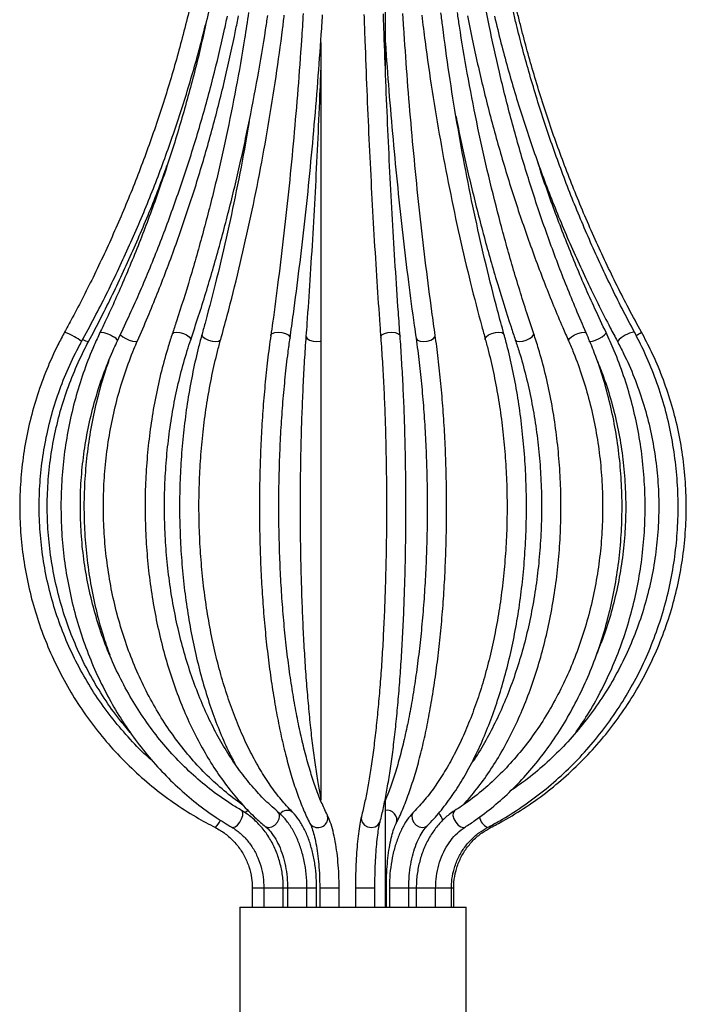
# Model space of a CAD drawing. Header units: millimetres. Extents: x -122 to 107, y -309 to 1637.
# Tile 7 of 13: x -61 to 42, y 500 to 652. Entities that reach past the tile are written whole.
import ezdxf

# ---------------------------------------------------------------- set-up
doc = ezdxf.new("R2010")
doc.units = ezdxf.units.MM

msp = doc.modelspace()

# ---------------------------------------------------------------- linework, layer by layer
at = {"color": 7, "linetype": 'Continuous', "lineweight": 25}
for p, q in [((-4.69, 644.73), (-4.69, 862.43)), ((-14.69, 648.84), (-14.69, 531.64)), ((-4.69, 515.09), (-4.69, 531.92)), ((-25.27, 518.12), (-25.27, 515.09)), ((-23.48, 518.12), (-23.48, 515.09)), ((-20.48, 515.09), (-20.48, 518.12)), ((-19.82, 518.12), (-19.82, 515.09)), ((-16.82, 515.09), (-16.82, 518.12)), ((-15.32, 515.09), (-15.32, 518.12)), ((-14.84, 518.12), (-14.84, 515.09)), ((-11.89, 518.09), (-11.87, 518.09)), ((-11.84, 515.09), (-11.84, 518.12)), ((-9.31, 518.12), (-9.31, 515.09)), ((-6.34, 518.09), (-6.33, 518.09)), ((-6.31, 515.09), (-6.31, 518.12)), ((-4.54, 515.09), (-4.54, 518.12)), ((-4.07, 518.12), (-4.07, 515.09)), ((-1.07, 515.09), (-1.07, 518.12)), ((0.09, 518.12), (0.09, 515.09)), ((3.09, 515.09), (3.09, 518.12)), ((5.53, 515.09), (5.53, 518.12)), ((5.88, 515.09), (5.88, 518.12)), ((-27.19, 515.09), (-27.19, 485.09)), ((-27.19, 515.09), (7.81, 515.09)), ((7.81, 485.09), (7.81, 515.09))]:
    msp.add_line(p, q, dxfattribs=at)
at = {"color": 8, "linetype": 'Continuous', "lineweight": 25}
msp.add_line((-19.47, 603.31), (-19.44, 603.1), dxfattribs=at)
at = {"color": 8, "linetype": 'Continuous', "lineweight": 25, "flags": 128}
for points in [[(-48.84, 603.96), (-48.82, 603.99), (-48.62, 604.04), (-48.24, 603.99), (-47.75, 603.83), (-47.22, 603.59), (-46.73, 603.31)], [(-45.69, 603.66), (-45.64, 603.59), (-45.31, 603.31)], [(-45.31, 603.31), (-44.84, 603.03), (-44.31, 602.8), (-43.78, 602.64), (-43.36, 602.58), (-43.09, 602.64), (-43.03, 602.71)], [(-37.64, 603.79), (-37.63, 603.83), (-37.41, 603.99), (-37.02, 604.04), (-36.5, 603.99), (-35.94, 603.83), (-35.43, 603.59), (-35.03, 603.31)], [(-35.03, 603.31), (-34.82, 603.03), (-34.8, 602.83)], [(-33.05, 603.72), (-33.06, 603.59), (-32.9, 603.31)], [(-32.9, 603.31), (-32.55, 603.03), (-32.06, 602.8), (-31.49, 602.64), (-30.95, 602.58), (-30.5, 602.64), (-30.22, 602.8), (-30.16, 602.91)], [(-22.41, 603.52), (-22.39, 603.59), (-22.18, 603.83), (-21.79, 603.99), (-21.26, 604.04), (-20.68, 603.99), (-20.13, 603.83), (-19.71, 603.59), (-19.47, 603.31)], [(-16.97, 603.42), (-16.96, 603.31), (-16.78, 603.03), (-16.4, 602.8), (-15.88, 602.64), (-15.3, 602.58), (-14.75, 602.64), (-14.69, 602.65)], [(-5.41, 603.2), (-5.4, 603.31), (-5.22, 603.59), (-4.84, 603.83), (-4.32, 603.99), (-3.74, 604.04), (-3.18, 603.99), (-2.74, 603.83), (-2.47, 603.59), (-2.42, 603.42)], [(0.05, 603.1), (0.07, 603.03), (0.27, 602.8), (0.67, 602.64), (1.2, 602.58), (1.78, 602.64), (2.32, 602.8), (2.74, 603.03), (2.98, 603.31), (3.02, 603.52)], [(10.77, 602.91), (10.77, 603.03), (10.92, 603.31), (11.27, 603.59), (11.77, 603.83), (12.33, 603.99), (12.88, 604.04), (13.32, 603.99), (13.6, 603.83), (13.66, 603.72)], [(15.41, 602.83), (15.43, 602.8), (15.64, 602.64), (16.04, 602.58), (16.55, 602.64), (17.11, 602.8), (17.63, 603.03), (18.03, 603.31), (18.24, 603.59), (18.26, 603.79)], [(23.64, 602.71), (23.63, 602.8), (23.77, 603.03), (24.1, 603.31), (24.57, 603.59), (25.1, 603.83), (25.63, 603.99), (26.05, 604.04), (26.32, 603.99), (26.38, 603.92)], [(26.76, 602.65), (26.76, 602.64), (26.96, 602.58), (27.34, 602.64), (27.83, 602.8), (28.36, 603.03), (28.85, 603.31), (29.23, 603.59), (29.43, 603.83), (29.45, 603.96)], [(-26.92, 528.75), (-26.76, 529.26), (-26.73, 529.7), (-26.85, 529.99), (-26.92, 530.05)], [(-26.43, 529.74), (-26.06, 529.99), (-25.86, 530.06)], [(6.02, 530.02), (5.98, 529.99), (5.8, 529.7), (5.77, 529.26), (5.91, 528.75), (6.19, 528.24), (6.56, 527.8), (6.97, 527.51), (7.36, 527.41), (7.63, 527.49)], [(-28.43, 527.46), (-28.26, 527.41), (-27.93, 527.51), (-27.56, 527.8), (-27.21, 528.24), (-26.92, 528.75)], [(-23.28, 527.6), (-23.15, 527.51), (-22.73, 527.41), (-22.24, 527.51), (-21.77, 527.8), (-21.37, 528.24), (-21.13, 528.75)], [(-13.59, 528.75), (-13.63, 529.26), (-13.7, 529.43)], [(-8.39, 529.13), (-8.43, 528.75), (-8.28, 528.24), (-7.93, 527.8), (-7.43, 527.51), (-6.85, 527.41), (-6.29, 527.51), (-5.83, 527.8), (-5.53, 528.24), (-5.49, 528.37)], [(-0.33, 529.81), (-0.42, 529.7), (-0.6, 529.26), (-0.56, 528.75), (-0.34, 528.24), (0.06, 527.8), (0.55, 527.51), (1.07, 527.41), (1.54, 527.51), (1.8, 527.69)], [(11.57, 527.67), (11.61, 527.51), (11.59, 527.41)]]:
    msp.add_lwpolyline(points, dxfattribs=at)
at = {"color": 8, "linetype": 'Continuous', "lineweight": 25}
for centre, radius, start, end in [((-56.24, 598.06), 6.28, 56.7652, 72.1076), ((-54.72, 599.13), 4.6, 48.7284, 65.3316), ((-47.03, 602.43), 0.93, 14.8258, 71.3779), ((34.48, 599.67), 4.4, 98.2959, 138.1656), ((32.47, 606.78), 3.67, 296.624, 311.7396), ((-50.5, 604.43), 1.83, 237.0506, 267.3754), ((-22.09, 529.16), 1.04, 337.027, 45.7121), ((-19.88, 528.71), 1.37, 53.1128, 142.3235), ((-4.42, 528.6), 1.5, 339.2085, 100.6129), ((-32.94, 529.59), 2.92, 311.9653, 339.3712), ((-15.11, 528.95), 1.54, 214.9736, 352.4308), ((2.27, 528.19), 1.93, 8.6234, 48.9733), ((12.27, 529.58), 2.46, 192.2079, 241.2213)]:
    msp.add_arc(centre, radius, start, end, dxfattribs=at)
at = {"color": 7, "linetype": 'Continuous', "lineweight": 25}
for points, knots in [([(-35.09, 653.57), (-35.42, 652.23), (-36.39, 648.32), (-38.23, 641.91), (-40.7, 634.38), (-43.46, 626.95), (-46.52, 619.65), (-49.81, 612.6), (-52.46, 607.42), (-53.98, 604.63), (-54.31, 604.04)], [0, 0, 0, 0, 0.077914, 0.226522, 0.375137, 0.523753, 0.672368, 0.820984, 0.961785, 1, 1, 1, 1]), ([(-32.05, 653.53), (-32.35, 652.18), (-33.19, 648.27), (-34.8, 641.86), (-36.95, 634.34), (-39.36, 626.92), (-42.02, 619.61), (-44.89, 612.57), (-47.21, 607.37), (-48.54, 604.57), (-48.84, 603.96)], [0, 0, 0, 0, 0.077919, 0.22636, 0.374809, 0.523258, 0.671709, 0.820161, 0.960815, 1, 1, 1, 1]), ([(-25.84, 653.44), (-26.05, 652.09), (-26.64, 648.18), (-27.77, 641.77), (-29.28, 634.24), (-30.97, 626.82), (-32.84, 619.52), (-34.85, 612.47), (-36.48, 607.25), (-37.43, 604.43), (-37.64, 603.79)], [0, 0, 0, 0, 0.0779231, 0.2261208, 0.3743188, 0.5225095, 0.6706921, 0.818866, 0.9592369, 1, 1, 1, 1]), ([(-17.4, 653.31), (-17.49, 651.96), (-17.74, 648.04), (-18.21, 641.62), (-18.86, 634.07), (-19.57, 626.64), (-20.37, 619.32), (-21.22, 612.26), (-21.91, 607.02), (-22.31, 604.18), (-22.41, 603.52)], [0, 0, 0, 0, 0.07792, 0.225987, 0.374053, 0.522108, 0.670151, 0.81818, 0.958393, 1, 1, 1, 1]), ([(-2.42, 603.42), (-2.5, 604.65), (-2.76, 608.19), (-3.16, 614.17), (-3.59, 621.41), (-3.99, 628.77), (-4.35, 636.25), (-4.66, 643.69), (-4.87, 649.38), (-4.97, 652.54), (-5, 653.27)], [0, 0, 0, 0, 0.0779091, 0.2259214, 0.3739497, 0.5219887, 0.6700367, 0.8180924, 0.9583715, 1, 1, 1, 1]), ([(3.02, 603.52), (2.85, 604.75), (2.35, 608.29), (1.58, 614.26), (0.73, 621.49), (-0.04, 628.84), (-0.73, 636.31), (-1.34, 643.74), (-1.74, 649.43), (-1.94, 652.59), (-1.99, 653.31)], [0, 0, 0, 0, 0.077905, 0.225894, 0.373905, 0.521932, 0.669974, 0.818029, 0.958314, 1, 1, 1, 1]), ([(13.66, 603.72), (13.33, 604.93), (12.36, 608.47), (10.86, 614.43), (9.21, 621.65), (7.71, 628.99), (6.36, 636.44), (5.18, 643.87), (4.39, 649.54), (4, 652.69), (3.91, 653.4)], [0, 0, 0, 0, 0.0779015, 0.2259714, 0.3740606, 0.522164, 0.6702801, 0.8184077, 0.9587584, 1, 1, 1, 1]), ([(18.26, 603.79), (17.85, 605.01), (16.68, 608.54), (14.86, 614.51), (12.87, 621.72), (11.05, 629.06), (9.41, 636.51), (7.98, 643.93), (7.03, 649.6), (6.56, 652.73), (6.46, 653.44)], [0, 0, 0, 0, 0.077902, 0.226061, 0.374236, 0.522418, 0.670608, 0.818805, 0.959216, 1, 1, 1, 1]), ([(26.38, 603.92), (25.85, 605.13), (24.32, 608.67), (21.94, 614.63), (19.34, 621.84), (16.96, 629.18), (14.82, 636.64), (12.95, 644.06), (11.71, 649.7), (11.1, 652.82), (10.97, 653.5)], [0, 0, 0, 0, 0.077905, 0.226277, 0.374656, 0.523033, 0.671409, 0.819784, 0.960352, 1, 1, 1, 1]), ([(33.84, 604.02), (33.2, 605.24), (31.33, 608.77), (28.44, 614.74), (25.27, 621.95), (22.38, 629.3), (19.77, 636.76), (17.5, 644.18), (16, 649.81), (15.26, 652.9), (15.11, 653.56)], [0, 0, 0, 0, 0.077912, 0.226494, 0.375082, 0.523669, 0.672254, 0.820837, 0.961603, 1, 1, 1, 1]), ([(34.92, 604.04), (34.26, 605.25), (32.34, 608.79), (29.38, 614.75), (26.12, 621.97), (23.16, 629.32), (20.49, 636.77), (18.16, 644.2), (16.62, 649.82), (15.86, 652.91), (15.7, 653.57)], [0, 0, 0, 0, 0.0779131, 0.2265238, 0.3751412, 0.5237582, 0.6723748, 0.820991, 0.9617895, 1, 1, 1, 1]), ([(-51.68, 602.59), (-51.01, 603.82), (-49.07, 607.39), (-46.08, 613.41), (-42.8, 620.68), (-39.81, 628.08), (-37.11, 635.6), (-34.71, 643.21), (-33.21, 648.66), (-32.5, 651.56), (-32.42, 651.88)], [0, 0, 0, 0, 0.079409, 0.229763, 0.380124, 0.530486, 0.680848, 0.83121, 0.981573, 1, 1, 1, 1]), ([(-46.13, 602.66), (-45.55, 603.9), (-43.86, 607.47), (-41.24, 613.49), (-38.38, 620.76), (-35.77, 628.17), (-33.41, 635.68), (-31.35, 643.17), (-29.97, 648.93), (-29.28, 652.14), (-29.12, 652.91)], [0, 0, 0, 0, 0.07792, 0.225589, 0.373268, 0.520949, 0.668633, 0.816319, 0.956244, 1, 1, 1, 1]), ([(-43.03, 602.71), (-42.49, 603.94), (-40.94, 607.51), (-38.54, 613.53), (-35.91, 620.81), (-33.51, 628.21), (-31.34, 635.73), (-29.46, 643.22), (-28.19, 648.97), (-27.56, 652.18), (-27.41, 652.93)], [0, 0, 0, 0, 0.077922, 0.225678, 0.373441, 0.521206, 0.668972, 0.816739, 0.956739, 1, 1, 1, 1]), ([(-34.8, 602.83), (-34.39, 604.06), (-33.2, 607.63), (-31.37, 613.66), (-29.36, 620.94), (-27.53, 628.34), (-25.87, 635.86), (-24.43, 643.34), (-23.47, 649.08), (-22.99, 652.26), (-22.88, 653)], [0, 0, 0, 0, 0.077925, 0.22589, 0.373853, 0.521809, 0.669757, 0.817698, 0.957852, 1, 1, 1, 1]), ([(-30.16, 602.91), (-29.82, 604.14), (-28.84, 607.71), (-27.33, 613.73), (-25.67, 621.01), (-24.15, 628.41), (-22.79, 635.93), (-21.6, 643.41), (-20.8, 649.13), (-20.41, 652.31), (-20.32, 653.04)], [0, 0, 0, 0, 0.0779256, 0.2259791, 0.3740251, 0.5220577, 0.6700781, 0.8180877, 0.9582997, 1, 1, 1, 1]), ([(-19.44, 603.1), (-19.26, 604.33), (-18.76, 607.89), (-17.99, 613.9), (-17.14, 621.17), (-16.36, 628.56), (-15.67, 636.06), (-15.06, 643.54), (-14.65, 649.24), (-14.45, 652.41), (-14.4, 653.12)], [0, 0, 0, 0, 0.077922, 0.226056, 0.374181, 0.522289, 0.670384, 0.818466, 0.958745, 1, 1, 1, 1]), ([(-8, 653.17), (-7.95, 651.81), (-7.82, 647.88), (-7.57, 641.43), (-7.24, 633.87), (-6.87, 626.4), (-6.46, 619.06), (-6.02, 611.97), (-5.66, 606.71), (-5.46, 603.85), (-5.41, 603.2)], [0, 0, 0, 0, 0.07791, 0.2259759, 0.3740527, 0.5221355, 0.6702254, 0.8183236, 0.9586498, 1, 1, 1, 1]), ([(0.93, 653.04), (1.1, 651.68), (1.6, 647.73), (2.53, 641.27), (3.79, 633.68), (5.2, 626.2), (6.76, 618.83), (8.43, 611.72), (9.8, 606.44), (10.59, 603.57), (10.77, 602.91)], [0, 0, 0, 0, 0.077904, 0.225893, 0.373897, 0.521911, 0.669936, 0.817974, 0.958246, 1, 1, 1, 1]), ([(8.02, 652.93), (8.29, 651.57), (9.08, 647.62), (10.56, 641.15), (12.55, 633.56), (14.79, 626.08), (17.25, 618.71), (19.9, 611.59), (22.07, 606.28), (23.34, 603.39), (23.64, 602.71)], [0, 0, 0, 0, 0.077907, 0.225673, 0.373448, 0.521224, 0.669, 0.816775, 0.956771, 1, 1, 1, 1]), ([(12.19, 652.87), (12.52, 651.51), (13.47, 647.56), (15.28, 641.09), (17.7, 633.5), (20.41, 626.02), (23.41, 618.66), (26.63, 611.55), (29.28, 606.22), (30.83, 603.31), (31.2, 602.6)], [0, 0, 0, 0, 0.0779121, 0.2254713, 0.373037, 0.5206018, 0.6681656, 0.8157282, 0.9555263, 1, 1, 1, 1]), ([(-4.69, 648.75), (-4.52, 646.29), (-4.16, 641.27), (-3.52, 633.8), (-2.8, 626.33), (-2, 618.98), (-1.15, 611.88), (-0.45, 606.61), (-0.04, 603.75), (0.05, 603.1)], [0, 0, 0, 0, 0.155031, 0.316673, 0.478326, 0.639992, 0.801673, 0.95488, 1, 1, 1, 1]), ([(-14.69, 644.81), (-14.73, 643.73), (-14.87, 640.1), (-15.14, 634.01), (-15.51, 626.56), (-15.92, 619.24), (-16.36, 612.17), (-16.72, 606.92), (-16.92, 604.07), (-16.97, 603.42)], [0, 0, 0, 0, 0.074986, 0.251932, 0.42887, 0.6058, 0.782719, 0.950311, 1, 1, 1, 1]), ([(-25.76, 636.6), (-25.89, 635.8), (-26.44, 632.49), (-27.54, 626.78), (-29.08, 619.46), (-30.74, 612.42), (-32.09, 607.19), (-32.87, 604.36), (-33.05, 603.72)], [0, 0, 0, 0, 0.06993, 0.290071, 0.510193, 0.730296, 0.93879, 1, 1, 1, 1]), ([(6.24, 637.37), (6.48, 636.13), (7.23, 632.35), (8.67, 626.15), (10.54, 618.78), (12.57, 611.67), (14.23, 606.38), (15.19, 603.5), (15.41, 602.83)], [0, 0, 0, 0, 0.103722, 0.315471, 0.52723, 0.739002, 0.939647, 1, 1, 1, 1]), ([(29.45, 603.96), (28.87, 605.18), (27.2, 608.71), (24.61, 614.67), (21.79, 621.9), (19.87, 627.19), (18.96, 630.11), (18.83, 630.54)], [0, 0, 0, 0, 0.141901, 0.412305, 0.68272, 0.953128, 1, 1, 1, 1]), ([(-50.59, 602.6), (-49.93, 603.84), (-48.05, 607.41), (-45.13, 613.43), (-41.94, 620.71), (-39.73, 626.17), (-38.67, 629.24), (-38.47, 629.79)], [0, 0, 0, 0, 0.140765, 0.407334, 0.673918, 0.940505, 1, 1, 1, 1]), ([(-54.31, 604.04), (-54.66, 603.38), (-55.67, 601.5), (-57.12, 598.27), (-58.56, 594.34), (-59.7, 590.3), (-60.54, 586.19), (-61.07, 582.03), (-61.29, 577.84), (-61.19, 573.65), (-60.78, 569.47), (-60.06, 565.34), (-59.03, 561.28), (-57.7, 557.3), (-56.08, 553.44), (-54.18, 549.71), (-52, 546.13), (-49.56, 542.73), (-46.88, 539.53), (-43.96, 536.54), (-40.83, 533.78), (-37.5, 531.27), (-34.21, 529.14), (-31.98, 527.95), (-30.98, 527.41)], [0, 0, 0, 0, 0.024963, 0.071791, 0.118627, 0.165465, 0.212303, 0.259142, 0.305981, 0.352821, 0.399661, 0.446501, 0.493341, 0.54018, 0.587019, 0.633857, 0.680695, 0.727531, 0.774366, 0.8212, 0.868033, 0.914865, 0.961695, 1, 1, 1, 1]), ([(-48.84, 603.96), (-49.14, 603.31), (-50.02, 601.42), (-51.29, 598.19), (-52.55, 594.25), (-53.55, 590.21), (-54.27, 586.1), (-54.73, 581.93), (-54.91, 577.74), (-54.82, 573.54), (-54.46, 569.36), (-53.82, 565.23), (-52.91, 561.16), (-51.74, 557.18), (-50.31, 553.32), (-48.63, 549.59), (-46.71, 546.01), (-44.56, 542.61), (-42.2, 539.41), (-39.63, 536.43), (-36.88, 533.67), (-33.95, 531.16), (-31.12, 529.09), (-29.24, 527.95), (-28.43, 527.46)], [0, 0, 0, 0, 0.0249598, 0.071938, 0.1189275, 0.1659234, 0.2129244, 0.2599294, 0.3069376, 0.3539483, 0.4009606, 0.447974, 0.4949877, 0.5420008, 0.5890122, 0.6360204, 0.6830238, 0.7300202, 0.777007, 0.8239816, 0.8709408, 0.9178815, 0.9648009, 1, 1, 1, 1]), ([(-37.64, 603.79), (-37.86, 603.14), (-38.47, 601.26), (-39.36, 598.03), (-40.25, 594.08), (-40.94, 590.04), (-41.45, 585.93), (-41.77, 581.76), (-41.89, 577.57), (-41.81, 573.38), (-41.55, 569.21), (-41.09, 565.08), (-40.44, 561.02), (-39.61, 557.05), (-38.59, 553.19), (-37.4, 549.46), (-36.03, 545.89), (-34.5, 542.5), (-32.82, 539.3), (-30.99, 536.31), (-29.02, 533.55), (-26.92, 531.04), (-24.99, 529.07), (-23.75, 528), (-23.28, 527.6)], [0, 0, 0, 0, 0.024952, 0.07224, 0.11952, 0.166785, 0.214039, 0.261285, 0.308527, 0.355767, 0.403011, 0.45026, 0.497519, 0.544791, 0.592079, 0.639387, 0.686718, 0.734072, 0.781449, 0.828845, 0.876253, 0.923654, 0.971022, 1, 1, 1, 1]), ([(-33.05, 603.72), (-33.23, 603.07), (-33.74, 601.18), (-34.47, 597.96), (-35.2, 594.02), (-35.77, 589.98), (-36.19, 585.87), (-36.45, 581.71), (-36.55, 577.53), (-36.48, 573.34), (-36.26, 569.18), (-35.88, 565.06), (-35.35, 561), (-34.65, 557.04), (-33.81, 553.18), (-32.83, 549.47), (-31.7, 545.9), (-30.43, 542.51), (-29.2, 539.64), (-28.34, 538), (-27.99, 537.34)], [0, 0, 0, 0, 0.030624, 0.088787, 0.146924, 0.205032, 0.263118, 0.321188, 0.379249, 0.437307, 0.495368, 0.553437, 0.611521, 0.669627, 0.727762, 0.785934, 0.844149, 0.902415, 0.96074, 1, 1, 1, 1]), ([(-22.41, 603.52), (-22.5, 602.88), (-22.76, 601.01), (-23.13, 597.8), (-23.5, 593.88), (-23.79, 589.87), (-24, 585.78), (-24.13, 581.65), (-24.18, 577.48), (-24.15, 573.32), (-24.04, 569.17), (-23.84, 565.08), (-23.57, 561.04), (-23.22, 557.1), (-22.79, 553.28), (-22.28, 549.58), (-21.7, 546.04), (-21.06, 542.68), (-20.34, 539.51), (-19.57, 536.54), (-18.73, 533.8), (-17.83, 531.3), (-17.04, 529.42), (-16.54, 528.41), (-16.37, 528.07)], [0, 0, 0, 0, 0.02495, 0.072443, 0.119911, 0.167351, 0.21477, 0.262175, 0.309573, 0.356967, 0.404363, 0.451765, 0.499177, 0.546606, 0.594058, 0.641542, 0.689067, 0.736647, 0.784296, 0.832039, 0.879903, 0.927929, 0.976171, 1, 1, 1, 1]), ([(-13.7, 529.43), (-13.86, 529.75), (-14.3, 530.66), (-15.03, 532.37), (-15.85, 534.66), (-16.64, 537.21), (-17.38, 540.01), (-18.07, 543.04), (-18.7, 546.28), (-19.26, 549.7), (-19.76, 553.3), (-20.19, 557.04), (-20.55, 560.89), (-20.82, 564.85), (-21.02, 568.88), (-21.14, 572.96), (-21.18, 577.07), (-21.14, 581.18), (-21.02, 585.26), (-20.82, 589.29), (-20.54, 593.25), (-20.18, 597.11), (-19.81, 600.39), (-19.54, 602.35), (-19.44, 603.1)], [0, 0, 0, 0, 0.024838, 0.071042, 0.117491, 0.16421, 0.211138, 0.258225, 0.305433, 0.352733, 0.400103, 0.447527, 0.494991, 0.542485, 0.590001, 0.637533, 0.685075, 0.73262, 0.780163, 0.827699, 0.875221, 0.922724, 0.970199, 1, 1, 1, 1]), ([(-16.97, 603.42), (-17.02, 602.78), (-17.15, 600.92), (-17.34, 597.73), (-17.53, 593.83), (-17.68, 589.83), (-17.79, 585.75), (-17.86, 581.63), (-17.88, 577.48), (-17.87, 573.33), (-17.81, 569.2), (-17.71, 565.12), (-17.57, 561.1), (-17.39, 557.18), (-17.17, 553.36), (-16.91, 549.69), (-16.61, 546.17), (-16.28, 542.83), (-15.92, 539.68), (-15.52, 536.74), (-15.11, 534.13), (-14.83, 532.63), (-14.69, 531.93)], [0, 0, 0, 0, 0.027082, 0.078619, 0.130142, 0.181646, 0.233137, 0.284619, 0.336095, 0.38757, 0.439046, 0.490525, 0.542011, 0.593507, 0.645019, 0.696551, 0.748111, 0.799708, 0.851355, 0.90307, 0.954881, 1, 1, 1, 1]), ([(-5.41, 603.2), (-5.36, 602.57), (-5.23, 600.73), (-5.04, 597.57), (-4.85, 593.71), (-4.7, 589.75), (-4.6, 585.71), (-4.53, 581.62), (-4.5, 577.5), (-4.52, 573.38), (-4.58, 569.28), (-4.68, 565.23), (-4.82, 561.24), (-5, 557.35), (-5.21, 553.58), (-5.47, 549.95), (-5.76, 546.48), (-6.09, 543.19), (-6.44, 540.11), (-6.83, 537.24), (-7.24, 534.62), (-7.67, 532.26), (-8.06, 530.45), (-8.3, 529.49), (-8.39, 529.13)], [0, 0, 0, 0, 0.024971, 0.0724, 0.119857, 0.167334, 0.214824, 0.262324, 0.30983, 0.357338, 0.404846, 0.45235, 0.499847, 0.547332, 0.594803, 0.642252, 0.689673, 0.737057, 0.784391, 0.831657, 0.878827, 0.925862, 0.972699, 1, 1, 1, 1]), ([(-5.49, 528.37), (-5.4, 528.72), (-5.14, 529.73), (-4.74, 531.63), (-4.28, 534.12), (-3.85, 536.86), (-3.45, 539.82), (-3.09, 542.98), (-2.76, 546.34), (-2.47, 549.87), (-2.21, 553.56), (-1.99, 557.38), (-1.81, 561.31), (-1.67, 565.33), (-1.57, 569.42), (-1.52, 573.55), (-1.5, 577.7), (-1.53, 581.85), (-1.6, 585.97), (-1.71, 590.04), (-1.86, 594.04), (-2.06, 597.93), (-2.25, 601.05), (-2.37, 602.85), (-2.42, 603.42)], [0, 0, 0, 0, 0.025043, 0.073642, 0.121893, 0.169878, 0.217692, 0.265392, 0.313012, 0.360577, 0.408101, 0.455595, 0.503067, 0.550523, 0.597968, 0.645405, 0.692839, 0.740271, 0.787705, 0.835143, 0.882588, 0.930044, 0.977515, 1, 1, 1, 1]), ([(0.05, 603.1), (0.14, 602.47), (0.39, 600.64), (0.76, 597.5), (1.12, 593.65), (1.41, 589.71), (1.62, 585.68), (1.75, 581.61), (1.8, 577.5), (1.77, 573.39), (1.65, 569.31), (1.46, 565.27), (1.19, 561.3), (0.84, 557.43), (0.42, 553.67), (-0.07, 550.06), (-0.63, 546.61), (-1.26, 543.34), (-1.94, 540.28), (-2.68, 537.44), (-3.47, 534.87), (-4.14, 532.92), (-4.56, 531.95), (-4.69, 531.64)], [0, 0, 0, 0, 0.026382, 0.076475, 0.126609, 0.176775, 0.226966, 0.277174, 0.327393, 0.377617, 0.427839, 0.478054, 0.528256, 0.578437, 0.628591, 0.678709, 0.728779, 0.778787, 0.828715, 0.878539, 0.928227, 0.977736, 1, 1, 1, 1]), ([(-3.01, 528.07), (-2.84, 528.42), (-2.33, 529.46), (-1.53, 531.38), (-0.62, 533.91), (0.22, 536.68), (1, 539.66), (1.71, 542.86), (2.35, 546.24), (2.92, 549.8), (3.43, 553.5), (3.85, 557.34), (4.2, 561.29), (4.47, 565.33), (4.66, 569.43), (4.77, 573.58), (4.8, 577.74), (4.74, 581.91), (4.61, 586.04), (4.39, 590.12), (4.09, 594.13), (3.72, 598.04), (3.35, 601.16), (3.1, 602.95), (3.02, 603.52)], [0, 0, 0, 0, 0.025097, 0.073747, 0.122128, 0.170257, 0.218193, 0.265984, 0.313668, 0.36127, 0.40881, 0.456304, 0.503763, 0.551197, 0.598611, 0.646014, 0.69341, 0.740805, 0.788202, 0.835606, 0.883022, 0.930457, 0.977917, 1, 1, 1, 1]), ([(1.8, 527.69), (2.14, 528.05), (3.12, 529.06), (4.67, 530.96), (6.42, 533.46), (8.06, 536.2), (9.58, 539.18), (10.99, 542.37), (12.26, 545.76), (13.39, 549.32), (14.39, 553.03), (15.24, 556.88), (15.93, 560.85), (16.48, 564.9), (16.86, 569.02), (17.09, 573.18), (17.16, 577.37), (17.07, 581.55), (16.81, 585.71), (16.4, 589.82), (15.84, 593.86), (15.11, 597.8), (14.37, 601.08), (13.85, 603.02), (13.66, 603.72)], [0, 0, 0, 0, 0.0251125, 0.0725838, 0.1201186, 0.1676984, 0.2152691, 0.2628091, 0.3103099, 0.3577702, 0.4051922, 0.4525806, 0.4999404, 0.5472774, 0.5945971, 0.6419051, 0.6892066, 0.736507, 0.7838106, 0.8311219, 0.8784464, 0.9257899, 0.973158, 1, 1, 1, 1]), ([(7.37, 530.94), (8.06, 531.73), (9.47, 533.32), (11.42, 536.04), (13.26, 539), (14.96, 542.18), (16.5, 545.56), (17.89, 549.11), (19.1, 552.82), (20.13, 556.67), (20.98, 560.63), (21.65, 564.69), (22.13, 568.81), (22.41, 572.98), (22.5, 577.17), (22.4, 581.36), (22.1, 585.53), (21.61, 589.65), (20.94, 593.7), (20.07, 597.65), (19.16, 601.01), (18.51, 603.02), (18.26, 603.79)], [0, 0, 0, 0, 0.04969, 0.100716, 0.151786, 0.202874, 0.253959, 0.305032, 0.356088, 0.407127, 0.458148, 0.509155, 0.560151, 0.611139, 0.662122, 0.713105, 0.764092, 0.815085, 0.866089, 0.917108, 0.968146, 1, 1, 1, 1]), ([(7.63, 527.49), (8.16, 527.83), (9.68, 528.83), (12.09, 530.69), (14.82, 533.14), (17.39, 535.84), (19.79, 538.78), (22, 541.94), (24.02, 545.3), (25.83, 548.84), (27.42, 552.54), (28.78, 556.37), (29.91, 560.33), (30.8, 564.38), (31.44, 568.5), (31.83, 572.67), (31.96, 576.87), (31.85, 581.07), (31.48, 585.24), (30.86, 589.37), (29.99, 593.43), (28.88, 597.39), (27.67, 600.9), (26.76, 603.02), (26.38, 603.92)], [0, 0, 0, 0, 0.0250366, 0.0719153, 0.1188274, 0.1657795, 0.2127657, 0.2597797, 0.3068153, 0.3538671, 0.4009306, 0.4480022, 0.4950792, 0.5421599, 0.5892429, 0.6363278, 0.6834144, 0.7305029, 0.7775937, 0.8246869, 0.8717826, 0.9188809, 0.9659812, 1, 1, 1, 1]), ([(11.09, 527.42), (11.73, 527.77), (13.57, 528.76), (16.49, 530.61), (19.79, 533.05), (22.9, 535.74), (25.81, 538.67), (28.49, 541.81), (30.94, 545.16), (33.14, 548.68), (35.08, 552.37), (36.74, 556.2), (38.11, 560.15), (39.2, 564.19), (39.98, 568.31), (40.47, 572.47), (40.65, 576.67), (40.52, 580.86), (40.09, 585.03), (39.36, 589.16), (38.33, 593.22), (37, 597.18), (35.5, 600.8), (34.36, 603.03), (33.84, 604.02)], [0, 0, 0, 0, 0.024975, 0.071796, 0.118627, 0.165463, 0.212303, 0.259148, 0.305998, 0.352852, 0.399711, 0.446573, 0.493439, 0.540308, 0.58718, 0.634054, 0.68093, 0.727807, 0.774685, 0.821562, 0.868439, 0.915314, 0.962188, 1, 1, 1, 1]), ([(11.59, 527.41), (12.25, 527.76), (14.13, 528.75), (17.13, 530.6), (20.51, 533.03), (23.7, 535.73), (26.68, 538.65), (29.43, 541.8), (31.94, 545.14), (34.2, 548.67), (36.18, 552.36), (37.88, 556.18), (39.3, 560.13), (40.41, 564.17), (41.22, 568.29), (41.72, 572.45), (41.9, 576.64), (41.78, 580.84), (41.34, 585.01), (40.59, 589.13), (39.53, 593.19), (38.17, 597.16), (36.63, 600.78), (35.45, 603.03), (34.92, 604.04)], [0, 0, 0, 0, 0.024966, 0.071785, 0.118612, 0.165441, 0.21227, 0.259101, 0.305933, 0.352766, 0.399601, 0.446437, 0.493273, 0.540111, 0.586949, 0.633788, 0.680628, 0.727467, 0.774308, 0.821147, 0.867987, 0.914827, 0.961665, 1, 1, 1, 1]), ([(24.82, 542.21), (25.5, 543.21), (26.93, 545.32), (28.83, 548.77), (30.56, 552.46), (32.05, 556.29), (33.28, 560.24), (34.25, 564.29), (34.95, 568.41), (35.38, 572.58), (35.53, 576.78), (35.41, 580.98), (35.02, 585.15), (34.35, 589.28), (33.41, 593.34), (32.21, 597.31), (30.88, 600.85), (29.88, 603.03), (29.45, 603.96)], [0, 0, 0, 0, 0.05814, 0.121908, 0.185693, 0.249491, 0.3133, 0.377117, 0.440941, 0.50477, 0.568603, 0.63244, 0.696279, 0.760119, 0.823959, 0.887799, 0.951636, 1, 1, 1, 1]), ([(-40.61, 537.64), (-40.84, 537.83), (-42.09, 538.89), (-44.18, 541.05), (-46.84, 544.12), (-49.24, 547.4), (-51.39, 550.86), (-53.26, 554.48), (-54.85, 558.23), (-56.15, 562.09), (-57.14, 566.05), (-57.83, 570.07), (-58.21, 574.13), (-58.28, 578.21), (-58.03, 582.28), (-57.47, 586.32), (-56.61, 590.31), (-55.44, 594.21), (-53.97, 598.01), (-52.66, 600.78), (-51.84, 602.28), (-51.68, 602.59)], [0, 0, 0, 0, 0.012348, 0.069589, 0.126828, 0.184065, 0.2413, 0.298534, 0.355766, 0.412997, 0.470227, 0.527455, 0.584683, 0.641911, 0.699138, 0.756365, 0.813592, 0.870819, 0.928047, 0.985276, 1, 1, 1, 1]), ([(-44.15, 542.13), (-44.72, 542.8), (-46.16, 544.47), (-48.21, 547.39), (-50.3, 550.84), (-52.13, 554.46), (-53.68, 558.21), (-54.94, 562.07), (-55.91, 566.03), (-56.59, 570.05), (-56.96, 574.11), (-57.03, 578.18), (-56.79, 582.25), (-56.25, 586.29), (-55.41, 590.28), (-54.27, 594.18), (-52.84, 597.98), (-51.56, 600.77), (-50.76, 602.28), (-50.59, 602.6)], [0, 0, 0, 0, 0.040983, 0.103815, 0.166639, 0.229458, 0.292271, 0.355079, 0.417883, 0.480683, 0.54348, 0.606276, 0.66907, 0.731864, 0.794658, 0.857453, 0.92025, 0.98305, 1, 1, 1, 1]), ([(-26.92, 530.05), (-27.46, 530.37), (-29.03, 531.32), (-31.55, 533.1), (-34.41, 535.48), (-37.09, 538.1), (-39.6, 540.96), (-41.9, 544.04), (-43.99, 547.31), (-45.86, 550.76), (-47.5, 554.37), (-48.89, 558.11), (-50.02, 561.97), (-50.89, 565.92), (-51.5, 569.93), (-51.84, 573.99), (-51.91, 578.06), (-51.71, 582.13), (-51.23, 586.17), (-50.49, 590.15), (-49.48, 594.06), (-48.22, 597.86), (-47.05, 600.71), (-46.31, 602.28), (-46.13, 602.66)], [0, 0, 0, 0, 0.0249147, 0.0730201, 0.1211135, 0.1691802, 0.2172226, 0.2652439, 0.3132473, 0.3612358, 0.4092123, 0.4571792, 0.5051386, 0.553092, 0.6010409, 0.6489861, 0.6969286, 0.744869, 0.7928077, 0.8407455, 0.8886832, 0.9366217, 0.9845623, 1, 1, 1, 1]), ([(-26.7, 530.88), (-26.76, 530.92), (-27.76, 531.59), (-29.64, 533.07), (-32.26, 535.43), (-34.72, 538.05), (-37.01, 540.9), (-39.13, 543.97), (-41.05, 547.24), (-42.76, 550.68), (-44.27, 554.29), (-45.54, 558.03), (-46.59, 561.88), (-47.39, 565.83), (-47.96, 569.84), (-48.27, 573.89), (-48.34, 577.97), (-48.16, 582.04), (-47.73, 586.08), (-47.06, 590.06), (-46.14, 593.97), (-44.99, 597.77), (-43.91, 600.66), (-43.21, 602.28), (-43.03, 602.71)], [0, 0, 0, 0, 0.002991, 0.05213, 0.10124, 0.150306, 0.199335, 0.248336, 0.297316, 0.346281, 0.395235, 0.444182, 0.493125, 0.542066, 0.591004, 0.63994, 0.688875, 0.737807, 0.786737, 0.835665, 0.884589, 0.933511, 0.98243, 1, 1, 1, 1]), ([(-21.36, 529.9), (-21.73, 530.22), (-22.82, 531.15), (-24.56, 532.91), (-26.54, 535.25), (-28.4, 537.85), (-30.15, 540.67), (-31.76, 543.72), (-33.23, 546.97), (-34.54, 550.4), (-35.7, 553.99), (-36.68, 557.72), (-37.49, 561.57), (-38.12, 565.51), (-38.56, 569.52), (-38.82, 573.58), (-38.89, 577.66), (-38.76, 581.73), (-38.45, 585.78), (-37.95, 589.78), (-37.27, 593.69), (-36.4, 597.51), (-35.55, 600.54), (-34.98, 602.28), (-34.8, 602.83)], [0, 0, 0, 0, 0.02484, 0.072575, 0.12025, 0.167867, 0.215458, 0.263042, 0.310631, 0.358233, 0.405852, 0.45349, 0.501146, 0.548818, 0.596502, 0.644194, 0.691892, 0.739592, 0.787287, 0.834974, 0.882649, 0.930307, 0.977945, 1, 1, 1, 1]), ([(-19.06, 529.81), (-19.36, 530.12), (-20.25, 531.05), (-21.68, 532.79), (-23.3, 535.11), (-24.83, 537.68), (-26.27, 540.5), (-27.6, 543.53), (-28.82, 546.77), (-29.91, 550.19), (-30.87, 553.77), (-31.69, 557.5), (-32.36, 561.35), (-32.89, 565.29), (-33.26, 569.31), (-33.48, 573.37), (-33.55, 577.45), (-33.45, 581.54), (-33.2, 585.59), (-32.79, 589.6), (-32.24, 593.52), (-31.53, 597.35), (-30.82, 600.47), (-30.33, 602.29), (-30.16, 602.91)], [0, 0, 0, 0, 0.024823, 0.072181, 0.11951, 0.166825, 0.214155, 0.261521, 0.30893, 0.356384, 0.403882, 0.451416, 0.498983, 0.546576, 0.594189, 0.641817, 0.689453, 0.737092, 0.784727, 0.832352, 0.879962, 0.92755, 0.975109, 1, 1, 1, 1]), ([(10.77, 602.91), (10.94, 602.28), (11.43, 600.47), (12.14, 597.34), (12.85, 593.52), (13.41, 589.6), (13.81, 585.59), (14.06, 581.54), (14.16, 577.46), (14.1, 573.37), (13.88, 569.31), (13.5, 565.29), (12.98, 561.35), (12.3, 557.5), (11.48, 553.77), (10.52, 550.18), (9.43, 546.76), (8.21, 543.52), (6.88, 540.48), (5.44, 537.67), (3.91, 535.1), (2.28, 532.78), (0.86, 531.05), (-0.03, 530.13), (-0.33, 529.81)], [0, 0, 0, 0, 0.024976, 0.072502, 0.120063, 0.167651, 0.215261, 0.262886, 0.31052, 0.358159, 0.405796, 0.453423, 0.501037, 0.548629, 0.596195, 0.643728, 0.691222, 0.73867, 0.786067, 0.83341, 0.8807, 0.927944, 0.975165, 1, 1, 1, 1]), ([(23.64, 602.71), (23.91, 602.08), (24.68, 600.27), (25.81, 597.15), (26.92, 593.33), (27.8, 589.41), (28.43, 585.42), (28.82, 581.37), (28.96, 577.3), (28.85, 573.23), (28.5, 569.18), (27.89, 565.17), (27.05, 561.24), (25.96, 557.41), (24.65, 553.69), (23.11, 550.12), (21.37, 546.7), (19.42, 543.47), (17.28, 540.44), (14.96, 537.63), (12.48, 535.05), (9.85, 532.72), (7.67, 531.09), (6.37, 530.24), (6.02, 530.02)], [0, 0, 0, 0, 0.024968, 0.072829, 0.120698, 0.168564, 0.216428, 0.264289, 0.312149, 0.360008, 0.407864, 0.455717, 0.503568, 0.551415, 0.599261, 0.647105, 0.69495, 0.742798, 0.790654, 0.838522, 0.88641, 0.934325, 0.982277, 1, 1, 1, 1]), ([(15.41, 602.83), (15.62, 602.21), (16.21, 600.39), (17.07, 597.28), (17.92, 593.46), (18.6, 589.53), (19.09, 585.54), (19.39, 581.49), (19.5, 577.41), (19.42, 573.33), (19.15, 569.28), (18.7, 565.27), (18.06, 561.33), (17.24, 557.49), (16.25, 553.77), (15.08, 550.18), (13.76, 546.77), (12.28, 543.53), (10.66, 540.51), (9.42, 538.44), (8.69, 537.45), (8.59, 537.31)], [0, 0, 0, 0, 0.029635, 0.086154, 0.142701, 0.199268, 0.25585, 0.312444, 0.369046, 0.425649, 0.48225, 0.538843, 0.595421, 0.651982, 0.708519, 0.765031, 0.821513, 0.877964, 0.934387, 0.990787, 1, 1, 1, 1]), ([(31.2, 602.6), (31.52, 601.98), (32.47, 600.17), (33.84, 597.05), (35.19, 593.22), (36.26, 589.29), (37.02, 585.29), (37.49, 581.24), (37.65, 577.16), (37.51, 573.09), (37.06, 569.04), (36.31, 565.03), (35.27, 561.1), (33.93, 557.26), (32.31, 553.55), (30.42, 549.97), (28.27, 546.56), (25.86, 543.33), (23.23, 540.29), (20.37, 537.49), (17.55, 535.08), (15.6, 533.73), (14.74, 533.14)], [0, 0, 0, 0, 0.0268874, 0.0786857, 0.1304905, 0.1822917, 0.2340897, 0.2858852, 0.3376789, 0.3894714, 0.4412634, 0.4930554, 0.5448481, 0.5966423, 0.6484387, 0.7002379, 0.7520407, 0.8038477, 0.8556596, 0.9074768, 0.9592998, 1, 1, 1, 1]), ([(-47.44, 599.64), (-47.63, 599.14), (-48.28, 597.37), (-49.17, 594.2), (-50.1, 590.17), (-50.76, 586.05), (-51.18, 581.88), (-51.35, 577.69), (-51.26, 573.49), (-50.92, 569.31), (-50.33, 565.17), (-49.48, 561.11), (-48.5, 557.41), (-47.69, 555.13), (-47.33, 554.12)], [0, 0, 0, 0, 0.035272, 0.124711, 0.214158, 0.303609, 0.393063, 0.482521, 0.571983, 0.661449, 0.750919, 0.840394, 0.929874, 1, 1, 1, 1]), ([(28.01, 599.76), (28.37, 598.88), (29.23, 596.77), (30.31, 593.28), (31.27, 589.36), (31.96, 585.37), (32.38, 581.32), (32.53, 577.25), (32.41, 573.17), (32.01, 569.13), (31.35, 565.12), (30.42, 561.19), (29.29, 557.46), (28.34, 555.11), (27.89, 553.99)], [0, 0, 0, 0, 0.0620758, 0.1480614, 0.2340356, 0.320001, 0.4059593, 0.4919123, 0.5778612, 0.6638069, 0.7497505, 0.8356934, 0.9216372, 1, 1, 1, 1]), ([(-20.48, 518.09), (-20.49, 518.47), (-20.51, 519.54), (-20.78, 521.28), (-21.35, 523.26), (-22.18, 525.12), (-23.26, 526.81), (-24.56, 528.3), (-25.81, 529.36), (-26.63, 529.87), (-26.92, 530.05)], [0, 0, 0, 0, 0.077082, 0.218386, 0.359852, 0.50133, 0.642738, 0.783956, 0.924833, 1, 1, 1, 1]), ([(-16.82, 518.09), (-16.82, 518.46), (-16.84, 519.51), (-17.03, 521.24), (-17.44, 523.22), (-18.04, 525.08), (-18.82, 526.79), (-19.79, 528.3), (-20.66, 529.3), (-21.22, 529.78), (-21.36, 529.9)], [0, 0, 0, 0, 0.076623, 0.220723, 0.365191, 0.510142, 0.655756, 0.802083, 0.948743, 1, 1, 1, 1]), ([(6.02, 530.02), (5.74, 529.83), (4.97, 529.31), (3.82, 528.24), (2.63, 526.76), (1.65, 525.08), (0.88, 523.22), (0.36, 521.25), (0.12, 519.52), (0.1, 518.46), (0.09, 518.09)], [0, 0, 0, 0, 0.078324, 0.217893, 0.358099, 0.499087, 0.640612, 0.782466, 0.924516, 1, 1, 1, 1]), ([(-15.32, 518.09), (-15.32, 518.45), (-15.34, 519.5), (-15.49, 521.21), (-15.83, 523.18), (-16.32, 525.03), (-16.98, 526.74), (-17.78, 528.25), (-18.51, 529.23), (-18.96, 529.7), (-19.06, 529.81)], [0, 0, 0, 0, 0.076559, 0.221422, 0.366699, 0.512624, 0.659572, 0.807906, 0.957744, 1, 1, 1, 1]), ([(-11.84, 518.09), (-11.85, 518.44), (-11.85, 519.46), (-11.93, 521.13), (-12.1, 523.05), (-12.35, 524.85), (-12.68, 526.51), (-13.08, 527.97), (-13.44, 528.9), (-13.66, 529.35), (-13.7, 529.43)], [0, 0, 0, 0, 0.076772, 0.223013, 0.369613, 0.516834, 0.665214, 0.81566, 0.966038, 1, 1, 1, 1]), ([(-8.39, 529.13), (-8.44, 528.95), (-8.58, 528.39), (-8.77, 527.27), (-8.96, 525.73), (-9.12, 524.02), (-9.23, 522.19), (-9.29, 520.29), (-9.31, 518.91), (-9.31, 518.19), (-9.31, 518.09)], [0, 0, 0, 0, 0.078451, 0.2397426, 0.3932389, 0.5430653, 0.6913224, 0.8388193, 0.9781467, 1, 1, 1, 1]), ([(-6.31, 518.09), (-6.31, 518.42), (-6.31, 519.39), (-6.27, 520.99), (-6.19, 522.8), (-6.07, 524.47), (-5.92, 525.96), (-5.74, 527.21), (-5.59, 527.97), (-5.51, 528.3), (-5.49, 528.37)], [0, 0, 0, 0, 0.077822, 0.226126, 0.374347, 0.52211, 0.669033, 0.814436, 0.956968, 1, 1, 1, 1]), ([(-0.33, 529.81), (-0.52, 529.61), (-1.04, 529.05), (-1.8, 527.92), (-2.56, 526.38), (-3.18, 524.65), (-3.65, 522.76), (-3.95, 520.77), (-4.06, 519.19), (-4.07, 518.3), (-4.07, 518.09)], [0, 0, 0, 0, 0.079322, 0.22473, 0.371717, 0.518799, 0.665085, 0.810625, 0.955682, 1, 1, 1, 1]), ([(-30.98, 527.41), (-30.72, 527.27), (-29.93, 526.85), (-28.73, 525.93), (-27.48, 524.6), (-26.48, 523.08), (-25.76, 521.4), (-25.34, 519.71), (-25.29, 518.59), (-25.27, 518.08)], [0, 0, 0, 0, 0.077436, 0.235287, 0.39325, 0.551154, 0.708999, 0.866792, 1, 1, 1, 1]), ([(-28.43, 527.46), (-28.21, 527.32), (-27.54, 526.9), (-26.51, 526), (-25.43, 524.69), (-24.56, 523.18), (-23.93, 521.51), (-23.55, 519.79), (-23.5, 518.64), (-23.48, 518.08)], [0, 0, 0, 0, 0.076946, 0.234485, 0.39139, 0.547464, 0.702979, 0.858135, 1, 1, 1, 1]), ([(-23.28, 527.6), (-23.13, 527.47), (-22.7, 527.09), (-22.02, 526.25), (-21.28, 525), (-20.67, 523.54), (-20.21, 521.91), (-19.92, 520.2), (-19.82, 518.9), (-19.82, 518.2), (-19.82, 518.08)], [0, 0, 0, 0, 0.076219, 0.2269129, 0.3767409, 0.5263694, 0.6764053, 0.8270099, 0.9703161, 1, 1, 1, 1]), ([(-16.37, 528.07), (-16.31, 527.95), (-16.15, 527.6), (-15.87, 526.8), (-15.56, 525.64), (-15.29, 524.22), (-15.07, 522.6), (-14.92, 520.83), (-14.85, 519.3), (-14.85, 518.38), (-14.84, 518.09)], [0, 0, 0, 0, 0.076203, 0.208261, 0.345973, 0.488652, 0.63433, 0.781768, 0.930194, 1, 1, 1, 1]), ([(-4.54, 518.09), (-4.54, 518.41), (-4.53, 519.37), (-4.46, 520.94), (-4.31, 522.72), (-4.08, 524.35), (-3.79, 525.79), (-3.47, 526.98), (-3.19, 527.7), (-3.05, 528), (-3.01, 528.07)], [0, 0, 0, 0, 0.078073, 0.226948, 0.375588, 0.523448, 0.669938, 0.814135, 0.954531, 1, 1, 1, 1]), ([(-1.07, 518.08), (-1.07, 518.4), (-1.05, 519.33), (-0.92, 520.86), (-0.62, 522.58), (-0.18, 524.17), (0.36, 525.55), (0.97, 526.68), (1.46, 527.34), (1.73, 527.63), (1.8, 527.69)], [0, 0, 0, 0, 0.078259, 0.228452, 0.378322, 0.527317, 0.675001, 0.820976, 0.95799, 1, 1, 1, 1]), ([(3.09, 518.08), (3.1, 518.39), (3.12, 519.3), (3.33, 520.79), (3.81, 522.49), (4.5, 524.06), (5.39, 525.44), (6.43, 526.63), (7.23, 527.2), (7.63, 527.49)], [0, 0, 0, 0, 0.077977, 0.231297, 0.384587, 0.53772, 0.69077, 0.843973, 1, 1, 1, 1]), ([(5.53, 518.08), (5.54, 518.38), (5.56, 519.28), (5.83, 520.78), (6.43, 522.49), (7.3, 524.07), (8.43, 525.47), (9.7, 526.61), (10.65, 527.16), (11.09, 527.42)], [0, 0, 0, 0, 0.07757, 0.234456, 0.391478, 0.548547, 0.705727, 0.863076, 1, 1, 1, 1]), ([(5.88, 518.08), (5.89, 518.38), (5.92, 519.28), (6.19, 520.78), (6.81, 522.5), (7.71, 524.08), (8.87, 525.48), (10.18, 526.61), (11.15, 527.16), (11.59, 527.41)], [0, 0, 0, 0, 0.077499, 0.235075, 0.392799, 0.55054, 0.708317, 0.866143, 1, 1, 1, 1])]:
    msp.add_open_spline(points, degree=3, knots=knots, dxfattribs=at)
at = {"color": 8, "linetype": 'Continuous', "lineweight": 25}
for points, knots in [([(-25.24, 518.08), (-25.25, 518.08), (-25.28, 518.08), (-25.09, 518.08), (-24.71, 518.08), (-24.16, 518.08), (-23.77, 518.09), (-23.57, 518.09)], [0, 0, 0, 0, 0.076719, 0.307539, 0.538359, 0.76918, 1, 1, 1, 1]), ([(-23.45, 518.08), (-23.46, 518.08), (-23.49, 518.08), (-23.3, 518.08), (-22.92, 518.08), (-22.37, 518.08), (-21.77, 518.08), (-21.41, 518.09), (-21.23, 518.09)], [0, 0, 0, 0, 0.06061, 0.248488, 0.436366, 0.624244, 0.812122, 1, 1, 1, 1]), ([(-21.23, 518.09), (-21.07, 518.09), (-20.76, 518.09), (-20.5, 518.09), (-20.5, 518.09), (-20.5, 518.09)], [0, 0, 0, 0, 0.3755354, 0.7510708, 1, 1, 1, 1]), ([(-20.48, 518.09), (-20.39, 518.09), (-20.13, 518.09), (-19.94, 518.09), (-19.82, 518.09)], [0, 0, 0, 0, 0.332895, 1, 1, 1, 1]), ([(-19.79, 518.08), (-19.8, 518.08), (-19.83, 518.08), (-19.64, 518.08), (-19.25, 518.08), (-18.71, 518.08), (-18.12, 518.08), (-17.54, 518.08), (-17.26, 518.09), (-17.13, 518.09)], [0, 0, 0, 0, 0.052528, 0.21044, 0.368352, 0.526264, 0.684176, 0.842088, 1, 1, 1, 1]), ([(-17.13, 518.09), (-17.02, 518.09), (-16.84, 518.09), (-16.84, 518.09), (-16.84, 518.09)], [0, 0, 0, 0, 0.601372, 1, 1, 1, 1]), ([(-16.82, 518.09), (-16.75, 518.09), (-16.49, 518.09), (-16.04, 518.09), (-15.6, 518.09), (-15.34, 518.09), (-15.34, 518.09), (-15.34, 518.09)], [0, 0, 0, 0, 0.085233, 0.334971, 0.584708, 0.834445, 1, 1, 1, 1]), ([(-14.82, 518.09), (-14.82, 518.08), (-14.85, 518.08), (-14.66, 518.08), (-14.28, 518.08), (-13.74, 518.08), (-13.14, 518.08), (-12.57, 518.08), (-12.11, 518.08), (-11.97, 518.09), (-11.89, 518.09)], [0, 0, 0, 0, 0.04442, 0.180931, 0.317443, 0.453954, 0.590466, 0.726977, 0.863489, 1, 1, 1, 1]), ([(-9.29, 518.09), (-9.3, 518.09), (-9.32, 518.09), (-9.14, 518.08), (-8.75, 518.08), (-8.21, 518.08), (-7.61, 518.08), (-7.04, 518.08), (-6.6, 518.08), (-6.34, 518.08), (-6.34, 518.09), (-6.34, 518.09)], [0, 0, 0, 0, 0.042139, 0.167139, 0.292139, 0.417139, 0.542139, 0.667139, 0.792139, 0.917139, 1, 1, 1, 1]), ([(-4.05, 518.09), (-4.05, 518.09), (-4.08, 518.09), (-3.89, 518.09), (-3.51, 518.08), (-2.97, 518.08), (-2.37, 518.08), (-1.8, 518.08), (-1.35, 518.08), (-1.1, 518.08), (-1.1, 518.08), (-1.1, 518.08)], [0, 0, 0, 0, 0.042199, 0.16738, 0.29256, 0.41774, 0.542921, 0.668101, 0.793281, 0.918462, 1, 1, 1, 1]), ([(-1.07, 518.09), (-1, 518.09), (-0.74, 518.09), (-0.3, 518.09), (-0.04, 518.09), (0.09, 518.09)], [0, 0, 0, 0, 0.1507115, 0.5922801, 1, 1, 1, 1]), ([(0.11, 518.09), (0.11, 518.09), (0.08, 518.09), (0.27, 518.09), (0.65, 518.09), (1.19, 518.08), (1.79, 518.08), (2.36, 518.08), (2.8, 518.08), (3.06, 518.08), (3.06, 518.08), (3.06, 518.08)], [0, 0, 0, 0, 0.042179, 0.167306, 0.292432, 0.417559, 0.542686, 0.667813, 0.79294, 0.918067, 1, 1, 1, 1]), ([(3.09, 518.09), (3.1, 518.09), (3.24, 518.09), (3.64, 518.09), (4.23, 518.08), (4.8, 518.08), (5.25, 518.08), (5.5, 518.08), (5.5, 518.08), (5.5, 518.08)], [0, 0, 0, 0, 0.0135879, 0.1878692, 0.3621505, 0.5364317, 0.710713, 0.8849943, 1, 1, 1, 1]), ([(5.53, 518.08), (5.54, 518.08), (5.71, 518.08), (5.85, 518.08), (5.85, 518.08), (5.86, 518.08)], [0, 0, 0, 0, 0.056537, 0.622956, 1, 1, 1, 1])]:
    msp.add_open_spline(points, degree=3, knots=knots, dxfattribs=at)

doc.saveas('drawing.dxf')
